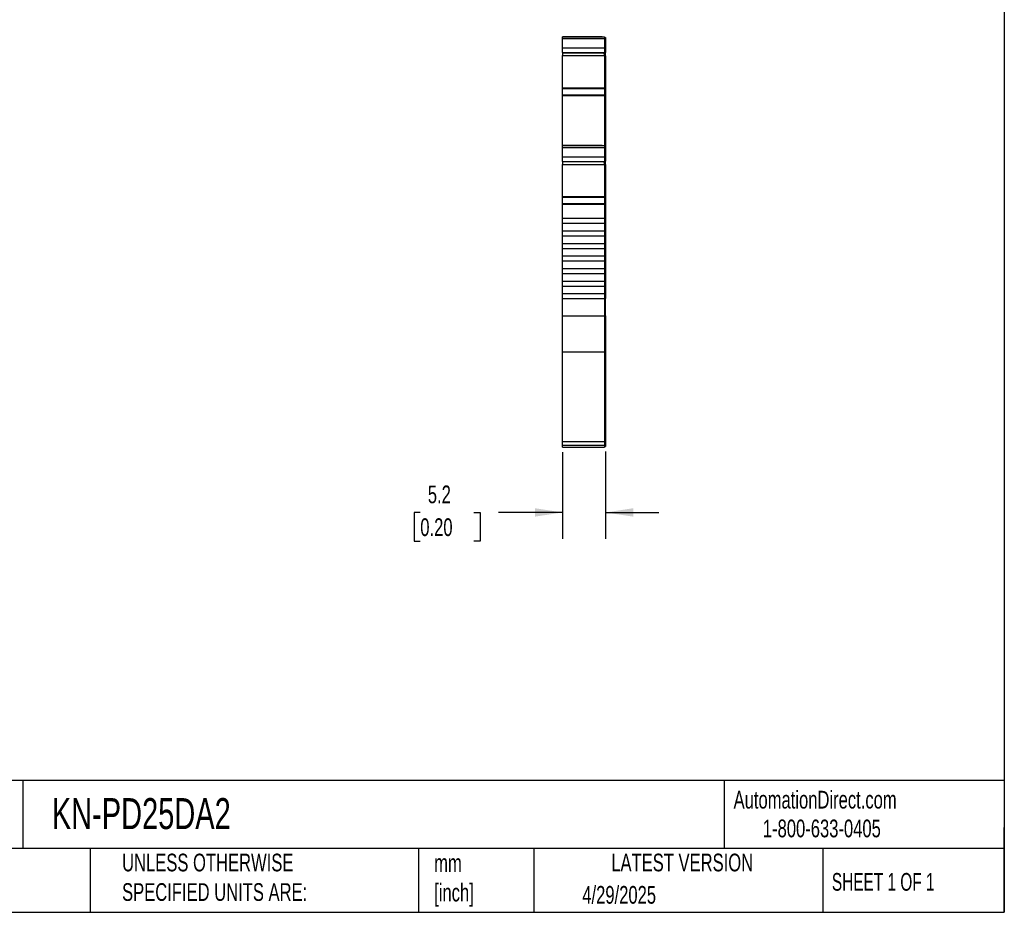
# Model space of a CAD drawing. Header units: millimetres. Extents: x 6 to 273, y 6 to 210.
# Tile 4 of 7: x 155 to 273, y 6 to 113. Entities that reach past the tile are written whole.
import ezdxf

# ---------------------------------------------------------------- set-up
doc = ezdxf.new("R2010")
doc.units = ezdxf.units.MM
doc.linetypes.add('SLD-Solid', pattern=[0])
doc.layers.add('DIMENSIONS', color=140, linetype='SLD-Solid', lineweight=25)
doc.layers.add('TEXT', color=140, linetype='SLD-Solid', lineweight=25)
doc.styles.add('SLDTEXTSTYLE0', font='TXT', dxfattribs={"width": 0.7})
doc.styles.add('SLDTEXTSTYLE1', font='TXT', dxfattribs={"width": 0.65})
doc.dimstyles.new('SLDDIMSTYLE1', dxfattribs={"dimtxt": 2.158008, "dimasz": 3.302, "dimexe": 0, "dimexo": 0.0625, "dimgap": 0.539502, "dimtad": 0, "dimtih": 1, "dimtoh": 1, "dimrnd": 1e-09, "dimzin": 12, "dimdsep": 46, "dimtxsty": 'SLDTEXTSTYLE0', "dimsah": 1, "dimcen": 0.09, "dimadec": 0, "dimazin": 3, "dimtfac": 1, "dimtmove": 0, "dimatfit": 0, "dimfxl": 0, "dimfrac": 2, "dimtolj": 1, "dimtzin": 12, "dimarcsym": 0})

# ---------------------------------------------------------------- blocks, each defined once
blk = doc.blocks.new('_D_3')
at = {"layer": 'DIMENSIONS'}
for p, q in [((220.25, 61.36), (220.25, 50.99)), ((225.4, 61.45), (225.4, 50.99)), ((203.25, 54.16), (202.53, 54.16)), ((202.53, 54.16), (202.53, 50.73)), ((209.66, 54.16), (210.39, 54.16)), ((210.39, 54.16), (210.39, 50.73)), ((220.25, 54.16), (212.59, 54.16)), ((225.4, 54.16), (231.75, 54.16)), ((202.53, 50.73), (203.25, 50.73)), ((210.39, 50.73), (209.66, 50.73))]:
    blk.add_line(p, q, dxfattribs=at)
for points in [[(220.25, 54.16), (216.94, 54.67), (216.94, 53.66)], [(225.4, 54.16), (228.7, 53.66), (228.7, 54.67)]]:
    blk.add_solid(points, dxfattribs=at)
at = {"layer": 'DIMENSIONS', "char_height": 2.117, "attachment_point": 1, "style": 'SLDTEXTSTYLE0'}
for s, insert in [('5.2', (204.15, 57.38)), ('0.20', (203.25, 53.46))]:
    blk.add_mtext(s, dxfattribs=dict(at, insert=insert))

msp = doc.modelspace()

# ---------------------------------------------------------------- linework, layer by layer
for p, q in [((220.247, 111.052), (225.247, 111.052)), ((220.247, 110.829), (220.247, 111.052)), ((220.247, 111.052), (220.64, 111.052)), ((220.64, 111.052), (220.247, 111.052)), ((220.247, 111.052), (221.122, 111.052)), ((220.247, 110.829), (225.247, 110.829)), ((220.247, 109.704), (220.247, 110.829)), ((220.747, 111.052), (221.047, 111.052)), ((220.747, 111.052), (220.747, 111.052)), ((221.047, 111.052), (220.747, 111.052)), ((220.847, 111.052), (220.847, 111.052)), ((221.047, 111.052), (224.596, 111.052)), ((224.596, 111.052), (221.047, 111.052)), ((221.122, 111.052), (221.047, 111.052)), ((221.047, 111.052), (221.047, 111.052)), ((221.047, 111.052), (221.047, 111.052)), ((224.397, 111.052), (221.247, 111.052)), ((224.522, 111.052), (225.247, 111.052)), ((224.597, 111.052), (224.522, 111.052)), ((224.897, 111.052), (224.597, 111.052)), ((224.597, 111.052), (224.897, 111.052)), ((224.597, 111.052), (224.597, 111.052)), ((224.597, 111.052), (224.597, 111.052)), ((224.797, 111.052), (224.797, 111.052)), ((224.897, 111.052), (224.897, 111.052)), ((224.997, 111.052), (224.997, 111.052)), ((225.247, 111.052), (225.247, 110.829)), ((225.247, 110.952), (225.397, 110.952)), ((225.247, 110.952), (225.397, 110.952)), ((225.247, 110.829), (225.247, 109.704)), ((225.247, 110.804), (225.397, 110.804)), ((225.397, 110.952), (225.397, 110.804)), ((225.397, 110.804), (225.397, 109.747)), ((220.247, 109.704), (225.247, 109.704)), ((220.247, 109.145), (220.247, 109.704)), ((225.247, 109.747), (225.397, 109.747)), ((225.247, 109.704), (225.247, 109.145)), ((225.397, 109.747), (225.397, 109.237)), ((220.247, 109.145), (225.247, 109.145)), ((220.247, 109.145), (220.247, 109.129)), ((220.247, 109.129), (225.147, 109.129)), ((220.247, 109.129), (220.247, 108.799)), ((220.247, 108.799), (225.247, 108.799)), ((220.247, 104.944), (220.247, 108.799)), ((225.147, 109.129), (225.247, 109.129)), ((225.147, 109.129), (225.147, 109.09)), ((225.147, 109.09), (225.247, 109.09)), ((225.147, 109.09), (225.147, 109.081)), ((225.147, 109.081), (225.247, 109.081)), ((225.247, 109.237), (225.397, 109.237)), ((225.247, 109.187), (225.397, 109.187)), ((225.247, 109.181), (225.397, 109.181)), ((225.247, 109.17), (225.397, 109.17)), ((225.247, 109.145), (225.247, 109.129)), ((225.247, 109.129), (225.247, 109.09)), ((225.247, 109.09), (225.247, 109.081)), ((225.247, 108.799), (225.247, 109.087)), ((225.247, 108.799), (225.247, 104.944)), ((225.247, 108.774), (225.397, 108.774)), ((225.397, 109.237), (225.397, 109.226)), ((225.397, 109.226), (225.397, 109.187)), ((225.397, 109.187), (225.397, 109.181)), ((225.397, 109.181), (225.397, 109.17)), ((225.397, 108.774), (225.397, 109.17)), ((225.397, 108.774), (225.397, 104.843)), ((220.247, 104.944), (225.247, 104.944)), ((220.247, 104.874), (220.247, 104.944)), ((220.247, 104.874), (225.247, 104.874)), ((220.247, 104.101), (220.247, 104.874)), ((225.247, 104.944), (225.247, 104.874)), ((225.247, 104.874), (225.247, 104.101)), ((225.247, 104.843), (225.397, 104.843)), ((225.247, 104.78), (225.397, 104.78)), ((225.397, 104.843), (225.397, 104.78)), ((225.397, 104.78), (225.397, 104.075)), ((220.247, 104.101), (225.247, 104.101)), ((220.247, 104.023), (220.247, 104.101)), ((220.247, 104.023), (225.247, 104.023)), ((220.247, 98.037), (220.247, 104.023)), ((225.247, 104.101), (225.247, 104.023)), ((225.247, 104.075), (225.397, 104.075)), ((225.247, 104.023), (225.247, 98.037)), ((225.247, 104.023), (225.397, 104.023)), ((225.397, 104.075), (225.397, 104.023)), ((225.397, 104.023), (225.397, 97.937)), ((220.247, 98.037), (225.247, 98.037)), ((220.247, 97.815), (220.247, 98.037)), ((220.247, 98.037), (220.64, 98.037)), ((220.64, 98.037), (220.247, 98.037)), ((220.247, 98.037), (221.122, 98.037)), ((220.247, 97.815), (225.247, 97.815)), ((220.247, 96.689), (220.247, 97.815)), ((220.747, 98.037), (221.047, 98.037)), ((220.747, 98.037), (220.747, 98.037)), ((221.047, 98.037), (220.747, 98.037)), ((220.847, 98.037), (220.847, 98.037)), ((221.122, 98.037), (221.047, 98.037)), ((221.047, 98.037), (221.047, 98.037)), ((221.047, 98.037), (221.047, 98.037)), ((224.596, 98.037), (221.047, 98.037)), ((221.047, 98.037), (224.596, 98.037)), ((224.397, 98.037), (221.247, 98.037)), ((224.522, 98.037), (225.247, 98.037)), ((224.597, 98.037), (224.522, 98.037)), ((224.897, 98.037), (224.597, 98.037)), ((224.597, 98.037), (224.897, 98.037)), ((224.597, 98.037), (224.597, 98.037)), ((224.597, 98.037), (224.597, 98.037)), ((224.797, 98.037), (224.797, 98.037)), ((224.897, 98.037), (224.897, 98.037)), ((224.997, 98.037), (224.997, 98.037)), ((225.247, 98.037), (225.247, 97.815)), ((225.247, 97.937), (225.397, 97.937)), ((225.247, 97.937), (225.397, 97.937)), ((225.247, 97.815), (225.247, 96.689)), ((225.247, 97.789), (225.397, 97.789)), ((225.397, 97.937), (225.397, 97.789)), ((225.397, 97.789), (225.397, 96.732)), ((220.247, 96.689), (225.247, 96.689)), ((220.247, 96.13), (220.247, 96.689)), ((225.247, 96.732), (225.397, 96.732)), ((225.247, 96.689), (225.247, 96.13)), ((225.397, 96.732), (225.397, 96.222)), ((220.247, 96.13), (225.247, 96.13)), ((220.247, 96.13), (220.247, 96.114)), ((220.247, 96.114), (225.147, 96.114)), ((220.247, 96.114), (220.247, 95.785)), ((220.247, 95.785), (225.247, 95.785)), ((220.247, 91.929), (220.247, 95.785)), ((225.147, 96.114), (225.147, 96.075)), ((225.147, 96.075), (225.247, 96.075)), ((225.147, 96.075), (225.147, 96.067)), ((225.147, 96.067), (225.247, 96.067)), ((225.247, 96.222), (225.397, 96.222)), ((225.247, 96.172), (225.397, 96.172)), ((225.247, 96.167), (225.397, 96.167)), ((225.247, 96.156), (225.397, 96.156)), ((225.247, 96.13), (225.247, 96.075)), ((225.247, 96.075), (225.247, 96.067)), ((225.247, 95.785), (225.247, 96.072)), ((225.247, 95.785), (225.247, 91.929)), ((225.247, 95.759), (225.397, 95.759)), ((225.397, 96.222), (225.397, 96.172)), ((225.397, 96.172), (225.397, 96.167)), ((225.397, 96.167), (225.397, 96.156)), ((225.397, 95.759), (225.397, 96.156)), ((225.397, 95.759), (225.397, 91.828)), ((220.247, 91.929), (225.247, 91.929)), ((220.247, 91.86), (220.247, 91.929)), ((220.247, 91.86), (225.247, 91.86)), ((220.247, 91.086), (220.247, 91.86)), ((225.247, 91.929), (225.247, 91.86)), ((225.247, 91.86), (225.247, 91.086)), ((225.247, 91.828), (225.397, 91.828)), ((225.397, 91.828), (225.397, 91.765)), ((220.247, 91.086), (225.247, 91.086)), ((220.247, 91.008), (220.247, 91.086)), ((220.247, 91.008), (225.247, 91.008)), ((220.247, 89.337), (220.247, 91.008)), ((225.247, 91.765), (225.397, 91.765)), ((225.247, 91.086), (225.247, 91.008)), ((225.247, 91.06), (225.397, 91.06)), ((225.247, 91.008), (225.247, 89.337)), ((225.247, 91.008), (225.397, 91.008)), ((225.397, 91.765), (225.397, 91.06)), ((225.397, 91.06), (225.397, 91.008)), ((225.397, 91.008), (225.397, 89.337)), ((220.247, 88.737), (220.247, 89.337)), ((220.247, 89.337), (225.247, 89.337)), ((220.247, 88.737), (225.247, 88.737)), ((220.247, 87.837), (220.247, 88.737)), ((225.247, 89.337), (225.247, 88.737)), ((225.247, 89.337), (225.397, 89.337)), ((225.247, 88.737), (225.247, 87.837)), ((225.397, 89.337), (225.397, 79.737)), ((220.247, 87.837), (225.247, 87.837)), ((220.247, 87.237), (220.247, 87.837)), ((220.247, 87.237), (225.247, 87.237)), ((220.247, 86.337), (220.247, 87.237)), ((225.247, 87.837), (225.247, 87.237)), ((225.247, 87.237), (225.247, 86.337)), ((220.247, 86.337), (225.247, 86.337)), ((220.247, 85.737), (220.247, 86.337)), ((225.247, 86.337), (225.247, 85.737)), ((220.247, 85.737), (225.247, 85.737)), ((220.247, 84.837), (220.247, 85.737)), ((220.247, 84.837), (225.247, 84.837)), ((220.247, 84.237), (220.247, 84.837)), ((225.247, 85.737), (225.247, 84.837)), ((225.247, 84.837), (225.247, 84.237)), ((220.247, 84.237), (225.247, 84.237)), ((220.247, 83.337), (220.247, 84.237)), ((225.247, 84.237), (225.247, 83.337)), ((220.247, 83.337), (225.247, 83.337)), ((220.247, 82.737), (220.247, 83.337)), ((220.247, 82.737), (225.247, 82.737)), ((220.247, 81.837), (220.247, 82.737)), ((225.247, 83.337), (225.247, 82.737)), ((225.247, 82.737), (225.247, 81.837)), ((220.247, 81.837), (225.247, 81.837)), ((220.247, 81.237), (220.247, 81.837)), ((220.247, 81.237), (225.247, 81.237)), ((220.247, 80.337), (220.247, 81.237)), ((225.247, 81.837), (225.247, 81.237)), ((225.247, 81.237), (225.247, 80.337)), ((220.247, 80.337), (225.247, 80.337)), ((220.247, 79.737), (220.247, 80.337)), ((225.247, 80.337), (225.247, 79.737)), ((220.247, 79.737), (225.247, 79.737)), ((220.247, 77.676), (220.247, 79.737)), ((225.247, 79.737), (225.247, 77.676)), ((225.247, 79.737), (225.397, 79.737)), ((225.397, 77.676), (225.397, 79.737)), ((220.247, 77.676), (225.247, 77.676)), ((220.247, 73.386), (220.247, 77.676)), ((225.247, 77.676), (225.247, 73.386)), ((225.247, 77.676), (225.397, 77.676)), ((225.397, 77.676), (225.397, 73.472)), ((220.247, 73.386), (225.247, 73.386)), ((220.247, 62.633), (220.247, 73.386)), ((225.247, 73.472), (225.397, 73.472)), ((225.247, 73.386), (225.247, 62.633)), ((225.397, 73.472), (225.397, 62.719)), ((220.247, 62.633), (225.247, 62.633)), ((220.247, 62.227), (220.247, 62.633)), ((225.247, 62.719), (225.397, 62.719)), ((225.247, 62.633), (225.247, 62.227)), ((225.397, 62.719), (225.397, 62.327)), ((220.247, 62.227), (225.247, 62.227)), ((220.247, 61.965), (220.247, 62.227)), ((220.247, 61.965), (225.247, 61.965)), ((225.247, 62.327), (225.397, 62.327)), ((225.247, 62.227), (225.247, 61.965)), ((225.247, 62.065), (225.397, 62.065)), ((225.397, 62.327), (225.397, 62.065))]:
    msp.add_line(p, q)
at = {"flags": 128}
for points in [[(224.997, 111.052), (224.961, 111.052), (224.853, 111.052), (224.678, 111.052), (224.44, 111.052), (224.145, 111.052), (223.802, 111.052), (223.421, 111.052), (223.012, 111.052), (222.587, 111.052), (222.158, 111.052), (221.737, 111.052), (221.337, 111.052), (220.968, 111.052), (220.64, 111.052)], [(224.997, 111.052), (224.961, 111.052), (224.853, 111.052), (224.678, 111.052), (224.44, 111.052), (224.145, 111.052), (223.802, 111.052), (223.421, 111.052), (223.012, 111.052), (222.587, 111.052), (222.158, 111.052), (221.737, 111.052), (221.337, 111.052), (220.968, 111.052), (220.64, 111.052)], [(221.247, 111.052), (221.208, 111.052), (221.17, 111.052), (221.136, 111.052), (221.105, 111.052), (221.08, 111.052), (221.062, 111.052), (221.051, 111.052), (221.047, 111.052)], [(224.597, 111.052), (224.593, 111.052), (224.581, 111.052), (224.563, 111.052), (224.538, 111.052), (224.508, 111.052), (224.473, 111.052), (224.436, 111.052), (224.397, 111.052)], [(224.997, 98.037), (224.961, 98.037), (224.853, 98.037), (224.678, 98.037), (224.44, 98.037), (224.145, 98.037), (223.802, 98.037), (223.421, 98.037), (223.012, 98.037), (222.587, 98.037), (222.158, 98.037), (221.737, 98.037), (221.337, 98.037), (220.968, 98.037), (220.64, 98.037)], [(224.997, 98.037), (224.961, 98.037), (224.853, 98.037), (224.678, 98.037), (224.44, 98.037), (224.145, 98.037), (223.802, 98.037), (223.421, 98.037), (223.012, 98.037), (222.587, 98.037), (222.158, 98.037), (221.737, 98.037), (221.337, 98.037), (220.968, 98.037), (220.64, 98.037)], [(221.247, 98.037), (221.208, 98.037), (221.17, 98.037), (221.136, 98.037), (221.105, 98.037), (221.08, 98.037), (221.062, 98.037), (221.051, 98.037), (221.047, 98.037)], [(224.597, 98.037), (224.593, 98.037), (224.581, 98.037), (224.563, 98.037), (224.538, 98.037), (224.508, 98.037), (224.473, 98.037), (224.436, 98.037), (224.397, 98.037)]]:
    msp.add_lwpolyline(points, dxfattribs=at)
for points in [[(221.047, 111.052), (221, 111.052), (220.945, 111.052), (220.866, 111.052), (220.847, 111.052), (220.847, 111.052)], [(220.847, 111.052), (220.847, 111.052), (220.866, 111.052), (220.945, 111.052), (221, 111.052), (221.047, 111.052)], [(224.596, 111.052), (224.643, 111.052), (224.699, 111.052), (224.777, 111.052), (224.797, 111.052), (224.797, 111.052)], [(224.797, 111.052), (224.797, 111.052), (224.777, 111.052), (224.699, 111.052), (224.643, 111.052), (224.596, 111.052)], [(221.047, 98.037), (221, 98.037), (220.945, 98.037), (220.866, 98.037), (220.847, 98.037), (220.847, 98.037)], [(220.847, 98.037), (220.847, 98.037), (220.866, 98.037), (220.945, 98.037), (221, 98.037), (221.047, 98.037)], [(224.596, 98.037), (224.643, 98.037), (224.699, 98.037), (224.777, 98.037), (224.797, 98.037), (224.797, 98.037)], [(224.797, 98.037), (224.797, 98.037), (224.777, 98.037), (224.699, 98.037), (224.643, 98.037), (224.596, 98.037)]]:
    msp.add_open_spline(points, degree=3, knots=[0, 0, 0, 0, 0.5, 0.5, 1, 1, 1, 1])
at = {"layer": 'TEXT'}
for p, q in [((273.05, 209.55), (273.05, 6.35)), ((273.05, 22.126), (6.35, 22.126)), ((155.759, 22.126), (155.759, 13.97)), ((239.575, 22.126), (239.575, 13.97)), ((273.05, 6.35), (273.05, 16.51)), ((273.05, 13.97), (6.35, 13.97)), ((163.78, 13.97), (163.78, 6.35)), ((203.024, 13.97), (203.024, 6.35)), ((216.812, 13.97), (216.812, 6.35)), ((251.349, 13.97), (251.349, 6.35)), ((6.35, 6.35), (273.05, 6.35))]:
    msp.add_line(p, q, dxfattribs=at)

# ---------------------------------------------------------------- texts
for s, insert, char_height, attachment_point, style in [('KN-PD25DA2', (159.208, 20.006), 3.7042, 1, 'SLDTEXTSTYLE0'), ('AutomationDirect.com', (240.695, 20.877), 2.11667, 1, 'SLDTEXTSTYLE0'), ('1-800-633-0405', (244.192, 17.437), 2.11667, 1, 'SLDTEXTSTYLE0'), ('UNLESS OTHERWISE ^JSPECIFIED UNITS ARE:', (167.608, 13.361), 2.11667, 1, 'SLDTEXTSTYLE0'), ('LATEST VERSION', (234.552, 13.364), 2.11667, 2, 'SLDTEXTSTYLE0'), ('mm^J[inch]', (204.907, 13.297), 2.1167, 1, 'SLDTEXTSTYLE0'), ('SHEET 1 OF 1', (252.441, 11.051), 2.11667, 1, 'SLDTEXTSTYLE1'), ('4/29/2025', (222.613, 9.497), 2.1167, 1, 'SLDTEXTSTYLE0')]:
    msp.add_mtext(s, dxfattribs=dict(at, insert=insert, char_height=char_height, attachment_point=attachment_point, style=style))

# ---------------------------------------------------------------- dimensions: what is measured, and where the dimension line sits
at = {"layer": 'DIMENSIONS'}
dim = msp.add_linear_dim(base=(225.397, 54.163), p1=(220.247, 62.633), p2=(225.397, 62.719), angle=0, dimstyle='SLDDIMSTYLE1', dxfattribs=at)
dim.commit()
dim.dimension.update_dxf_attribs({"geometry": '_D_3', "text_midpoint": (206.458, 54.163), "dimtype": 160})

doc.saveas('drawing.dxf')
